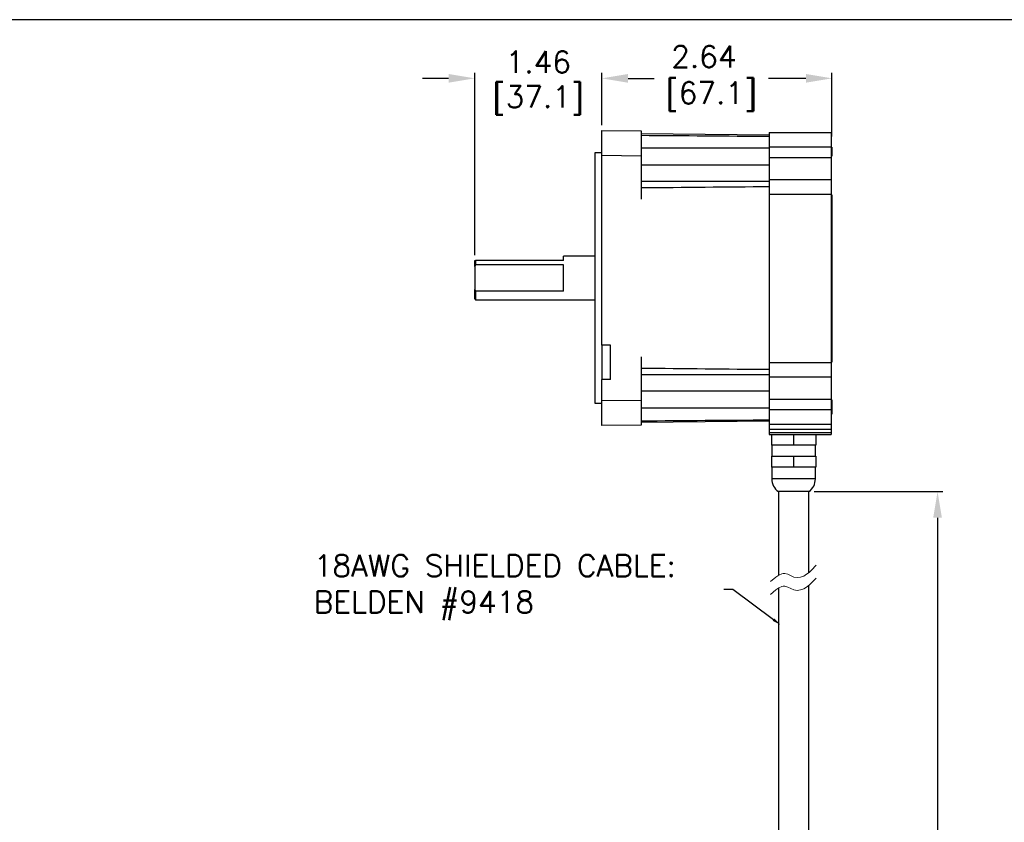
# Model space of a CAD drawing. Extents: x 897.4 to 937.4, y -8.5 to 19.5.
# Tile 12 of 12: x 914.9 to 926.2, y 10.3 to 19.5. Entities that reach past the tile are written whole.
import ezdxf
from ezdxf import colors
from ezdxf.entities.mleader import LeaderData, LeaderLine
from ezdxf.math import Vec2, Vec3

# ---------------------------------------------------------------- set-up
doc = ezdxf.new("R2010")
doc.units = 0
doc.header["$LTSCALE"] = 4
doc.header["$MEASUREMENT"] = 0
doc.layers.get('0').update_dxf_attribs({"linetype": 'CONTINUOUS'})
doc.layers.get('DEFPOINTS').update_dxf_attribs({"linetype": 'CONTINUOUS'})
doc.layers.add('DIMENSIONS', color=140, linetype='CONTINUOUS')
doc.layers.add('DIMENSIONS @ 1', color=140, linetype='CONTINUOUS')
doc.styles.get("Standard").update_dxf_attribs({"font": 'romans.shx'})
doc.dimstyles.get("Standard").update_dxf_attribs({"dimtxt": 0.25, "dimasz": 0.3, "dimexe": 0.0625, "dimexo": 0.0625, "dimgap": 0.0625, "dimtad": 0, "dimtih": 1, "dimtoh": 1, "dimzin": 0, "dimdsep": 46, "dimtxsty": 'Standard', "dimcen": 0, "dimadec": 0, "dimazin": 0, "dimtfac": 1, "dimtofl": 0, "dimtmove": 0, "dimatfit": 3, "dimfxl": 0, "dimtolj": 1, "dimtzin": 0, "dimarcsym": 0})

# ---------------------------------------------------------------- blocks, each defined once
blk = doc.blocks.new('*D30')
at = {"layer": 'DEFPOINTS', "color": 0}
for p in [(924.192, 18.793), (921.551, 18.194), (924.192, 18.064)]:
    blk.add_point(p, dxfattribs=at)
at = {"layer": 'DIMENSIONS', "color": 0, "lineweight": -2}
for p, q in [((921.551, 18.257), (921.551, 18.855)), ((921.851, 18.793), (921.981, 18.793)), ((923.892, 18.793), (923.463, 18.793)), ((924.192, 18.126), (924.192, 18.855))]:
    blk.add_line(p, q, dxfattribs=at)
at = {"layer": 'DIMENSIONS', "color": 0}
for points in [[(921.851, 18.843), (921.851, 18.743), (921.551, 18.793)], [(923.892, 18.843), (923.892, 18.743), (924.192, 18.793)]]:
    blk.add_solid(points, dxfattribs=at)
at = {"layer": 'DIMENSIONS', "color": 0, "insert": (922.722, 18.793), "char_height": 0.25, "attachment_point": 5}
blk.add_mtext('\\A1;2.64\\P [67.1]', dxfattribs=at)
blk = doc.blocks.new('*D29')
at = {"layer": 'DEFPOINTS', "color": 0}
for p in [(920.091, 18.793), (921.551, 18.194), (920.091, 16.701)]:
    blk.add_point(p, dxfattribs=at)
at = {"layer": 'DIMENSIONS', "color": 0, "lineweight": -2}
for p, q in [((919.791, 18.793), (919.491, 18.793)), ((920.091, 16.764), (920.091, 18.855)), ((921.551, 18.257), (921.551, 18.855)), ((921.851, 18.793), (922.151, 18.793))]:
    blk.add_line(p, q, dxfattribs=at)
at = {"layer": 'DIMENSIONS', "color": 0}
for points in [[(919.791, 18.843), (919.791, 18.743), (920.091, 18.793)], [(921.851, 18.843), (921.851, 18.743), (921.551, 18.793)]]:
    blk.add_solid(points, dxfattribs=at)
at = {"layer": 'DIMENSIONS', "color": 0, "char_height": 0.25, "attachment_point": 5}
for s, insert in [('\\A1;1.46', (920.821, 18.98)), ('\\A1;[37.1]', (920.821, 18.54))]:
    blk.add_mtext(s, dxfattribs=dict(at, insert=insert))
blk = doc.blocks.new('*D24')
at = {"layer": 'DEFPOINTS', "color": 0}
for p in [(923.927, 14.051), (923.927, 3.499), (925.404, 3.499)]:
    blk.add_point(p, dxfattribs=at)
at = {"layer": 'DIMENSIONS', "color": 0, "lineweight": -2}
for p, q in [((923.989, 14.051), (925.466, 14.051)), ((925.404, 13.751), (925.404, 9.236)), ((925.404, 3.799), (925.404, 8.314)), ((923.989, 3.499), (925.466, 3.499))]:
    blk.add_line(p, q, dxfattribs=at)
at = {"layer": 'DIMENSIONS', "color": 0}
for points in [[(925.354, 13.751), (925.454, 13.751), (925.404, 14.051)], [(925.354, 3.799), (925.454, 3.799), (925.404, 3.499)]]:
    blk.add_solid(points, dxfattribs=at)
at = {"layer": 'DIMENSIONS', "color": 0, "insert": (925.404, 8.775), "char_height": 0.25, "attachment_point": 5}
blk.add_mtext('\\A1;12.00\\P[305.0]', dxfattribs=at)

msp = doc.modelspace()

# ---------------------------------------------------------------- linework, layer by layer
at = {"color": 7, "linetype": 'Continuous', "lineweight": 25}
for p, q in [((921.551, 17.907), (921.551, 18.194)), ((921.551, 18.194), (922.002, 18.189)), ((922.002, 18.189), (922.002, 17.901)), ((923.472, 18.172), (924.182, 18.172)), ((923.472, 17.991), (922.002, 17.991)), ((923.472, 18.007), (924.182, 18.007)), ((923.472, 18.007), (923.472, 17.886)), ((924.192, 18.064), (924.182, 18.064)), ((924.182, 18.007), (924.182, 17.886)), ((924.192, 18.005), (924.192, 17.899)), ((921.551, 17.939), (921.471, 17.939)), ((921.471, 17.939), (921.471, 16.501)), ((921.551, 15.731), (921.551, 17.907)), ((922.002, 17.901), (921.551, 17.907)), ((922.002, 17.901), (922.002, 17.407)), ((923.472, 17.886), (924.182, 17.886)), ((922.002, 17.8), (923.472, 17.8)), ((922.002, 17.612), (923.472, 17.612)), ((923.472, 17.631), (924.182, 17.631)), ((923.472, 17.465), (924.182, 17.465)), ((923.472, 17.465), (923.472, 15.532)), ((924.182, 17.465), (924.182, 15.532)), ((924.192, 17.458), (924.192, 15.536)), ((921.471, 16.751), (921.111, 16.751)), ((921.111, 16.701), (921.111, 16.751)), ((920.091, 16.634), (920.091, 16.701)), ((920.091, 16.634), (920.091, 16.368)), ((920.101, 16.701), (920.101, 16.651)), ((921.111, 16.701), (920.101, 16.701)), ((921.111, 16.651), (920.101, 16.651)), ((921.111, 16.351), (921.111, 16.651)), ((921.471, 16.501), (921.471, 15.064)), ((920.091, 16.261), (920.091, 16.368)), ((920.101, 16.351), (920.101, 16.251)), ((921.111, 16.351), (920.101, 16.351)), ((920.091, 16.261), (920.101, 16.251)), ((920.101, 16.251), (921.471, 16.251)), ((921.651, 15.731), (921.551, 15.731)), ((921.551, 15.731), (921.551, 15.338)), ((921.651, 15.338), (921.651, 15.731)), ((922.002, 15.595), (922.002, 15.101)), ((923.472, 15.532), (924.182, 15.532)), ((923.472, 15.39), (922.002, 15.39)), ((921.651, 15.338), (921.551, 15.338)), ((921.551, 15.096), (921.551, 15.338)), ((923.472, 15.367), (924.182, 15.367)), ((923.472, 15.203), (922.002, 15.203)), ((921.471, 15.064), (921.551, 15.064)), ((921.551, 15.096), (922.002, 15.101)), ((921.551, 14.808), (921.551, 15.096)), ((922.002, 15.101), (922.002, 14.814)), ((923.472, 15.111), (924.182, 15.111)), ((923.472, 15.111), (923.472, 14.991)), ((924.182, 15.111), (924.182, 14.991)), ((924.192, 15.102), (924.192, 14.939)), ((922.002, 15.012), (923.472, 15.012)), ((923.472, 14.991), (924.182, 14.991)), ((924.182, 14.939), (924.192, 14.939)), ((922.002, 14.814), (921.551, 14.808)), ((923.472, 14.825), (924.182, 14.825)), ((923.472, 14.766), (924.182, 14.766)), ((923.472, 14.766), (923.472, 14.727)), ((923.472, 14.727), (924.182, 14.727)), ((923.472, 14.727), (923.472, 14.707)), ((923.472, 14.707), (924.182, 14.707)), ((923.496, 14.707), (923.496, 14.582)), ((923.752, 14.707), (923.752, 14.582)), ((924.008, 14.707), (924.008, 14.582)), ((924.182, 14.766), (924.182, 14.727)), ((924.182, 14.727), (924.182, 14.707)), ((923.752, 14.582), (923.496, 14.582)), ((923.502, 14.582), (923.502, 14.457)), ((924.008, 14.582), (923.752, 14.582)), ((924.002, 14.457), (924.002, 14.582)), ((923.496, 14.457), (923.496, 14.332)), ((923.496, 14.457), (923.752, 14.457)), ((923.752, 14.457), (923.752, 14.332)), ((923.752, 14.457), (924.008, 14.457)), ((924.008, 14.457), (924.008, 14.332)), ((923.752, 14.332), (923.496, 14.332)), ((923.502, 14.332), (923.502, 14.195)), ((924.008, 14.332), (923.752, 14.332)), ((924.002, 14.195), (924.002, 14.332)), ((923.577, 14.051), (923.577, 13.087)), ((923.927, 14.051), (923.577, 14.051)), ((923.927, 13.122), (923.927, 14.051)), ((923.577, 12.94), (923.577, 3.499)), ((923.927, 3.499), (923.927, 12.975))]:
    msp.add_line(p, q, dxfattribs=at)
at = {"color": 8, "linetype": 'Continuous', "lineweight": 25}
msp.add_line((924.002, 14.195), (923.502, 14.195), dxfattribs=at)
at = {"lineweight": 0}
for p, q in [((923.898, 13.101), (923.929, 13.123)), ((923.929, 13.123), (923.956, 13.149)), ((923.956, 13.149), (924.01, 13.204)), ((923.488, 13.017), (923.549, 13.068)), ((923.549, 13.068), (923.583, 13.091)), ((923.583, 13.091), (923.617, 13.107)), ((923.617, 13.107), (923.633, 13.11)), ((923.633, 13.11), (923.651, 13.11)), ((923.651, 13.11), (923.685, 13.101)), ((923.685, 13.101), (923.756, 13.07)), ((923.756, 13.07), (923.793, 13.064)), ((923.793, 13.064), (923.832, 13.068)), ((923.832, 13.068), (923.868, 13.081)), ((923.868, 13.081), (923.898, 13.101)), ((923.929, 12.976), (923.956, 13.002)), ((923.956, 13.002), (924.01, 13.057)), ((923.488, 12.868), (923.549, 12.921)), ((923.549, 12.921), (923.583, 12.944)), ((923.583, 12.944), (923.617, 12.96)), ((923.617, 12.96), (923.633, 12.963)), ((923.633, 12.963), (923.651, 12.963)), ((923.651, 12.963), (923.685, 12.954)), ((923.685, 12.954), (923.756, 12.921)), ((923.756, 12.921), (923.793, 12.916)), ((923.793, 12.916), (923.832, 12.921)), ((923.832, 12.921), (923.868, 12.934)), ((923.868, 12.934), (923.898, 12.952)), ((923.898, 12.952), (923.929, 12.976))]:
    msp.add_line(p, q, dxfattribs=at)
at = {"color": 7, "linetype": 'Continuous', "lineweight": 25, "flags": 128}
for points in [[(922.002, 18.16), (923.472, 18.143)], [(923.472, 14.86), (922.002, 14.842)]]:
    msp.add_lwpolyline(points, dxfattribs=at)
at = {"color": 7, "linetype": 'Continuous', "lineweight": 25}
for centre, start, end in [((923.677, 14.195), 180, 235.1501), ((923.827, 14.195), 304.8499, 0)]:
    msp.add_arc(centre, 0.175, start, end, dxfattribs=at)
for points in [[(922.002, 18.139), (922.492, 18.136), (922.982, 18.132), (923.472, 18.128)], [(922.002, 17.539), (922.492, 17.543), (922.982, 17.548), (923.472, 17.552)], [(920.091, 16.701), (920.094, 16.701), (920.098, 16.701), (920.101, 16.701)], [(920.101, 16.651), (920.098, 16.645), (920.094, 16.64), (920.091, 16.634)], [(920.091, 16.368), (920.094, 16.363), (920.098, 16.357), (920.101, 16.351)], [(923.472, 15.45), (922.982, 15.454), (922.492, 15.459), (922.002, 15.464)], [(922.002, 14.863), (922.492, 14.866), (922.982, 14.87), (923.472, 14.874)]]:
    msp.add_open_spline(points, degree=3, dxfattribs=at)
for points, knots in [([(923.472, 18.172), (923.472, 18.172), (923.472, 18.168), (923.472, 18.16), (923.472, 18.156), (923.472, 18.151), (923.472, 18.145), (923.472, 18.139), (923.472, 18.132), (923.472, 18.123), (923.472, 18.115), (923.472, 18.107), (923.472, 18.097), (923.472, 18.088), (923.472, 18.078), (923.472, 18.067), (923.472, 18.048), (923.472, 18.028), (923.472, 18.007)], [0, 0, 0, 0, 0.25, 0.25, 0.25, 0.375, 0.375, 0.375, 0.5, 0.5, 0.5, 0.625, 0.625, 0.625, 0.75, 0.75, 0.75, 1, 1, 1, 1]), ([(924.182, 18.172), (924.182, 18.172), (924.182, 18.172), (924.182, 18.171), (924.182, 18.17), (924.182, 18.169), (924.182, 18.167), (924.182, 18.165), (924.182, 18.163), (924.182, 18.159), (924.182, 18.154), (924.182, 18.145), (924.182, 18.135), (924.182, 18.124), (924.182, 18.111), (924.182, 18.097), (924.182, 18.083), (924.182, 18.068), (924.182, 18.053), (924.182, 18.038), (924.182, 18.022), (924.182, 18.012), (924.182, 18.007)], [0, 0, 0, 0, 0.030224, 0.060252, 0.09015, 0.119985, 0.149824, 0.179737, 0.209789, 0.240046, 0.30428, 0.36867, 0.434269, 0.500031, 0.56563, 0.631393, 0.695624, 0.760017, 0.820253, 0.879968, 0.939704, 1, 1, 1, 1]), ([(923.472, 17.886), (923.472, 17.871), (923.472, 17.855), (923.472, 17.84), (923.472, 17.824), (923.472, 17.808), (923.472, 17.792), (923.472, 17.776), (923.472, 17.761), (923.472, 17.746), (923.472, 17.732), (923.472, 17.718), (923.472, 17.706), (923.472, 17.693), (923.472, 17.682), (923.472, 17.672), (923.472, 17.663), (923.472, 17.655), (923.472, 17.649), (923.472, 17.642), (923.472, 17.638), (923.472, 17.635), (923.472, 17.632), (923.472, 17.631), (923.472, 17.631)], [0, 0, 0, 0, 0.125, 0.125, 0.125, 0.25, 0.25, 0.25, 0.375, 0.375, 0.375, 0.5, 0.5, 0.5, 0.625, 0.625, 0.625, 0.75, 0.75, 0.75, 0.875, 0.875, 0.875, 1, 1, 1, 1]), ([(924.182, 17.886), (924.182, 17.883), (924.182, 17.877), (924.182, 17.868), (924.182, 17.858), (924.182, 17.849), (924.182, 17.835), (924.182, 17.816), (924.182, 17.792), (924.182, 17.769), (924.182, 17.738), (924.182, 17.704), (924.182, 17.676), (924.182, 17.659), (924.182, 17.648), (924.182, 17.64), (924.182, 17.635), (924.182, 17.632), (924.182, 17.631), (924.182, 17.631), (924.182, 17.631)], [0, 0, 0, 0, 0.023328, 0.046617, 0.069898, 0.093204, 0.116565, 0.178277, 0.240092, 0.304378, 0.368768, 0.500006, 0.631243, 0.695529, 0.759919, 0.821631, 0.883446, 0.922299, 0.961102, 1, 1, 1, 1]), ([(923.472, 17.631), (923.472, 17.631), (923.472, 17.627), (923.472, 17.619), (923.472, 17.615), (923.472, 17.61), (923.472, 17.604), (923.472, 17.597), (923.472, 17.59), (923.472, 17.582), (923.472, 17.574), (923.472, 17.565), (923.472, 17.556), (923.472, 17.546), (923.472, 17.536), (923.472, 17.526), (923.472, 17.507), (923.472, 17.486), (923.472, 17.465)], [0, 0, 0, 0, 0.25, 0.25, 0.25, 0.375, 0.375, 0.375, 0.5, 0.5, 0.5, 0.625, 0.625, 0.625, 0.75, 0.75, 0.75, 1, 1, 1, 1]), ([(924.182, 17.631), (924.182, 17.631), (924.182, 17.63), (924.182, 17.63), (924.182, 17.629), (924.182, 17.628), (924.182, 17.626), (924.182, 17.624), (924.182, 17.622), (924.182, 17.618), (924.182, 17.612), (924.182, 17.604), (924.182, 17.594), (924.182, 17.582), (924.182, 17.57), (924.182, 17.556), (924.182, 17.541), (924.182, 17.527), (924.182, 17.511), (924.182, 17.496), (924.182, 17.481), (924.182, 17.47), (924.182, 17.465)], [0, 0, 0, 0, 0.0302242, 0.060252, 0.0901498, 0.1199847, 0.1498245, 0.1797367, 0.2097886, 0.2400462, 0.3042796, 0.3686704, 0.4342693, 0.5000315, 0.56563, 0.6313926, 0.6956239, 0.7600168, 0.8202528, 0.8799683, 0.9397041, 1, 1, 1, 1]), ([(923.472, 15.532), (923.472, 15.511), (923.472, 15.491), (923.472, 15.471), (923.472, 15.461), (923.472, 15.451), (923.472, 15.442), (923.472, 15.432), (923.472, 15.423), (923.472, 15.415), (923.472, 15.407), (923.472, 15.4), (923.472, 15.394), (923.472, 15.388), (923.472, 15.383), (923.472, 15.378), (923.472, 15.371), (923.472, 15.367), (923.472, 15.367)], [0, 0, 0, 0, 0.25, 0.25, 0.25, 0.375, 0.375, 0.375, 0.5, 0.5, 0.5, 0.625, 0.625, 0.625, 0.75, 0.75, 0.75, 1, 1, 1, 1]), ([(924.182, 15.532), (924.182, 15.53), (924.182, 15.524), (924.182, 15.517), (924.182, 15.509), (924.182, 15.501), (924.182, 15.494), (924.182, 15.486), (924.182, 15.479), (924.182, 15.469), (924.182, 15.456), (924.182, 15.441), (924.182, 15.428), (924.182, 15.415), (924.182, 15.404), (924.182, 15.394), (924.182, 15.385), (924.182, 15.378), (924.182, 15.373), (924.182, 15.369), (924.182, 15.367), (924.182, 15.367), (924.182, 15.367)], [0, 0, 0, 0, 0.030224, 0.060252, 0.09015, 0.119985, 0.149824, 0.179737, 0.209789, 0.240046, 0.30428, 0.36867, 0.434269, 0.500031, 0.56563, 0.631393, 0.695624, 0.760017, 0.820253, 0.879968, 0.939704, 1, 1, 1, 1]), ([(923.472, 15.367), (923.472, 15.367), (923.472, 15.365), (923.472, 15.363), (923.472, 15.36), (923.472, 15.355), (923.472, 15.349), (923.472, 15.342), (923.472, 15.335), (923.472, 15.325), (923.472, 15.315), (923.472, 15.304), (923.472, 15.292), (923.472, 15.279), (923.472, 15.266), (923.472, 15.251), (923.472, 15.236), (923.472, 15.221), (923.472, 15.205), (923.472, 15.19), (923.472, 15.174), (923.472, 15.157), (923.472, 15.142), (923.472, 15.127), (923.472, 15.111)], [0, 0, 0, 0, 0.125, 0.125, 0.125, 0.25, 0.25, 0.25, 0.375, 0.375, 0.375, 0.5, 0.5, 0.5, 0.625, 0.625, 0.625, 0.75, 0.75, 0.75, 0.875, 0.875, 0.875, 1, 1, 1, 1]), ([(924.182, 15.367), (924.182, 15.367), (924.182, 15.367), (924.182, 15.366), (924.182, 15.365), (924.182, 15.364), (924.182, 15.362), (924.182, 15.357), (924.182, 15.349), (924.182, 15.339), (924.182, 15.321), (924.182, 15.293), (924.182, 15.259), (924.182, 15.229), (924.182, 15.206), (924.182, 15.182), (924.182, 15.161), (924.182, 15.142), (924.182, 15.127), (924.182, 15.116), (924.182, 15.111)], [0, 0, 0, 0, 0.023328, 0.046617, 0.069898, 0.093204, 0.116565, 0.178277, 0.240092, 0.304378, 0.368768, 0.500006, 0.631243, 0.695529, 0.759919, 0.821631, 0.883446, 0.922299, 0.961102, 1, 1, 1, 1]), ([(923.472, 14.991), (923.472, 14.97), (923.472, 14.95), (923.472, 14.93), (923.472, 14.92), (923.472, 14.91), (923.472, 14.9), (923.472, 14.891), (923.472, 14.882), (923.472, 14.874), (923.472, 14.866), (923.472, 14.859), (923.472, 14.852), (923.472, 14.846), (923.472, 14.841), (923.472, 14.837), (923.472, 14.829), (923.472, 14.825), (923.472, 14.825)], [0, 0, 0, 0, 0.25, 0.25, 0.25, 0.375, 0.375, 0.375, 0.5, 0.5, 0.5, 0.625, 0.625, 0.625, 0.75, 0.75, 0.75, 1, 1, 1, 1]), ([(924.182, 14.991), (924.182, 14.988), (924.182, 14.983), (924.182, 14.975), (924.182, 14.967), (924.182, 14.96), (924.182, 14.952), (924.182, 14.945), (924.182, 14.937), (924.182, 14.927), (924.182, 14.915), (924.182, 14.9), (924.182, 14.886), (924.182, 14.874), (924.182, 14.862), (924.182, 14.852), (924.182, 14.844), (924.182, 14.837), (924.182, 14.832), (924.182, 14.828), (924.182, 14.826), (924.182, 14.826), (924.182, 14.825)], [0, 0, 0, 0, 0.030224, 0.060252, 0.09015, 0.119985, 0.149824, 0.179737, 0.209789, 0.240046, 0.30428, 0.36867, 0.434269, 0.500031, 0.56563, 0.631393, 0.695624, 0.760017, 0.820253, 0.879968, 0.939704, 1, 1, 1, 1]), ([(923.472, 14.825), (923.472, 14.825), (923.472, 14.824), (923.472, 14.821), (923.472, 14.818), (923.472, 14.814), (923.472, 14.808), (923.472, 14.802), (923.472, 14.796), (923.472, 14.788), (923.472, 14.781), (923.472, 14.774), (923.472, 14.766)], [0, 0, 0, 0, 0.25, 0.25, 0.25, 0.5, 0.5, 0.5, 0.75, 0.75, 0.75, 1, 1, 1, 1]), ([(924.182, 14.825), (924.182, 14.825), (924.182, 14.825), (924.182, 14.825), (924.182, 14.824), (924.182, 14.823), (924.182, 14.821), (924.182, 14.816), (924.182, 14.808), (924.182, 14.799), (924.182, 14.79), (924.182, 14.781), (924.182, 14.774), (924.182, 14.769), (924.182, 14.766)], [0, 0, 0, 0, 0.048243, 0.096108, 0.143869, 0.191803, 0.240183, 0.369891, 0.500046, 0.62975, 0.759908, 0.840054, 0.919656, 1, 1, 1, 1])]:
    msp.add_open_spline(points, degree=3, knots=knots, dxfattribs=at)
at = {"layer": 'DEFPOINTS'}
msp.add_lwpolyline([(897.409, -8.534), (937.409, -8.534), (937.409, 19.466), (897.409, 19.466)], close=True, dxfattribs=at)

# ---------------------------------------------------------------- dimensions: what is measured, and where the dimension line sits
at = {"layer": 'DIMENSIONS @ 1'}
dim = msp.add_linear_dim(base=(920.091, 18.793), p1=(921.551, 18.194), p2=(920.091, 16.701), dimstyle='Standard', override={"dimscale": 1, "dimpost": '\\X', "dimtix": 0, "dimtofl": 0, "dimtmove": 0, "dimatfit": 3}, dxfattribs=at)
dim.commit()
dim.dimension.update_dxf_attribs({"geometry": '*D29', "text_midpoint": (920.821, 18.793)})
dim = msp.add_linear_dim(base=(924.192, 18.793), p1=(921.551, 18.194), p2=(924.192, 18.064), dimstyle='Standard', override={"dimscale": 1, "dimpost": '\\X', "dimtix": 0, "dimtofl": 0, "dimtmove": 0, "dimatfit": 3}, dxfattribs=at)
dim.commit()
dim.dimension.update_dxf_attribs({"geometry": '*D30', "text_midpoint": (922.722, 18.793), "dimtype": 128})
dim = msp.add_linear_dim(base=(925.404, 3.499), p1=(923.927, 14.051), p2=(923.927, 3.499), angle=90, text='12.00\\P[305.0]', dimstyle='Standard', override={"dimscale": 1, "dimpost": '\\X', "dimtix": 0, "dimtofl": 0, "dimtmove": 0, "dimatfit": 3}, dxfattribs=at)
dim.commit()
dim.dimension.update_dxf_attribs({"geometry": '*D24', "text_midpoint": (925.404, 8.775)})

# ---------------------------------------------------------------- leaders
at = {"layer": 'DIMENSIONS'}
ml = msp.add_multileader_mtext('Standard', dxfattribs=at)
ml.set_content('18AWG SHIELDED CABLE:\\P\\pq*;BELDEN #9418', color=256)
ml.set_leader_properties()
ml.build(insert=Vec2(0, 0))
ml.multileader.update_dxf_attribs({"text_left_attachment_type": 2, "text_right_attachment_type": 2, "dogleg_length": 0.1, "arrow_head_size": 0.1})
ctx = ml.context
ctx.base_point, ctx.char_height, ctx.arrow_head_size, ctx.landing_gap_size, ctx.plane_origin = Vec3(918.153, 12.925), 0.25, 0.1, 0.09, Vec3(923.601, 12.521)
ctx.left_attachment, ctx.right_attachment = 2, 2
notes = []
notes.append((ctx, [(0, (1, 1, 0), (923.052, 12.925), (-1, 0), 0.1, [(0, [(923.601, 12.521)], 0, [])])]))
ctx.mtext.insert, ctx.mtext.flow_direction = Vec3(918.243, 13.324), 5
for ctx, leaders in notes:
    for number, flags, end, landing, length, lines in leaders:
        leader = LeaderData()
        leader.index, (leader.has_last_leader_line, leader.has_dogleg_vector, leader.attachment_direction) = number, flags
        leader.last_leader_point, leader.dogleg_vector, leader.dogleg_length = Vec3(end), Vec3(landing), length
        for number, points, colour, breaks in lines:
            line = LeaderLine()
            line.index, line.vertices, line.color, line.breaks = number, Vec3.list(points), colors.encode_raw_color(colour), breaks
            leader.lines.append(line)
        ctx.leaders.append(leader)

doc.saveas('drawing.dxf')
